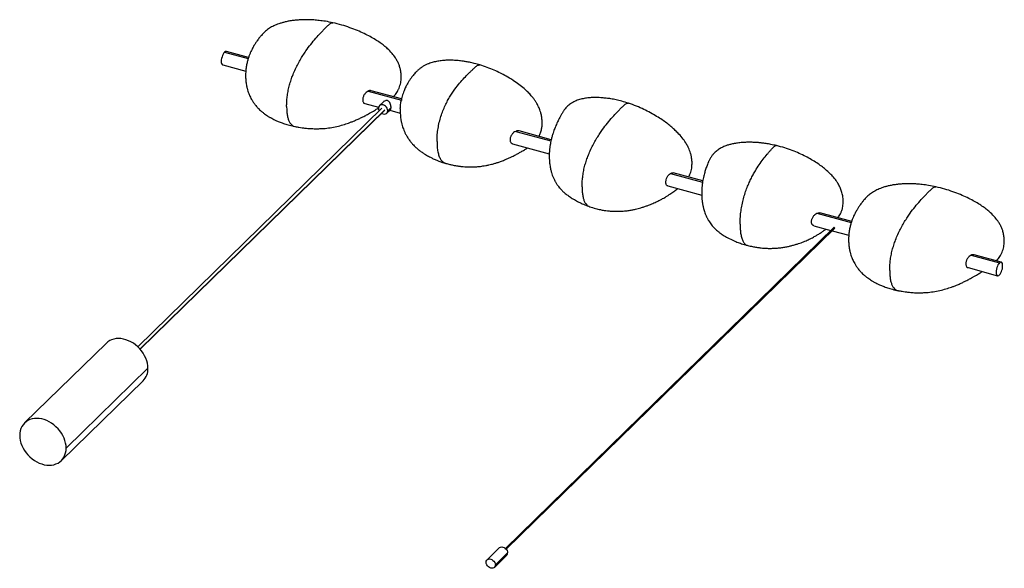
# Paper-space layout '_Trimétrica' of a CAD drawing. Header units: millimetres. Extents: x -27 to 1097, y -144 to 481.
import ezdxf

# ---------------------------------------------------------------- set-up
doc = ezdxf.new("R2010")
doc.units = ezdxf.units.MM

psp = doc.layouts.new('_Trimétrica')

# ---------------------------------------------------------------- linework, layer by layer
at = {"color": 7, "linetype": 'Continuous', "lineweight": 25}
for p, q in [((207.3, 444.4), (234.3, 437)), ((234.7, 438.3), (209.4, 445.2)), ((205.2, 429.8), (231.5, 422.6)), ((371.1, 399.8), (409.1, 389.5)), ((409.4, 390.9), (374.7, 400.3)), ((367.6, 385.6), (383.1, 381.4)), ((388.3, 387.3), (384.1, 383.3)), ((409.4, 390.8), (409.4, 390.9)), ((386.9, 380.4), (108.2, 108.4)), ((390.1, 378.5), (110.7, 105.8)), ((111, 105.5), (389.7, 377.6)), ((392.5, 374.7), (396.6, 378.7)), ((397.3, 381.2), (393.6, 377.5)), ((395.8, 378), (407.9, 374.7)), ((539.6, 354), (579.8, 343.1)), ((580.1, 344.5), (543.6, 354.4)), ((535.9, 339.9), (578, 328.5)), ((716.4, 306), (752.9, 296.1)), ((753.1, 297.4), (719.3, 306.6)), ((753, 296.4), (752.9, 296.1)), ((713.3, 291.7), (752, 281.2)), ((883.5, 260.6), (922.6, 249.9)), ((923.1, 251.3), (886.9, 261.1)), ((902.6, 244.2), (527.9, -121.6)), ((903.7, 243.6), (528.6, -122.5)), ((528.8, -122.5), (903.6, 243.3)), ((879.9, 246.4), (899.5, 241.1)), ((900.9, 240.7), (919.9, 235.5)), ((1059.4, 212.8), (1091.7, 204)), ((1093.8, 204.8), (1063, 213.2)), ((1055.9, 198.6), (1089.6, 189.4)), ((72.4, 112.6), (-21, 21.5)), ((119.9, 83.9), (26.5, -7.2)), ((21, -21.5), (114.3, 69.6)), ((520.9, -120.9), (506.9, -134.6)), ((515.3, -143.2), (529.3, -129.5)), ((516.4, -140.3), (530.4, -126.7))]:
    psp.add_line(p, q, dxfattribs=at)
at = {"color": 7, "linetype": 'Continuous', "lineweight": 25, "flags": 128}
for points in [[(207.3, 444.4), (206.5, 443.4), (205.7, 442.1), (205, 440.6), (204.4, 438.9), (203.9, 437.2), (203.6, 435.5), (203.6, 433.8), (203.6, 432.4), (203.9, 431.2), (204.4, 430.4), (205, 429.9), (205.2, 429.8)], [(393.6, 377.5), (393.4, 378.9), (392.9, 380.3), (392, 381.6), (390.9, 382.7), (389.7, 383.6), (388.3, 384.1), (386.9, 384.3), (385.6, 384.2), (384.5, 383.6), (383.7, 382.8), (383.2, 381.7), (383, 380.4)], [(386.6, 374.6), (386.9, 374.4), (388.3, 373.8), (389.7, 373.6), (390.9, 373.8), (392, 374.3), (392.9, 375.2), (393.4, 376.3), (393.6, 377.5)], [(903.7, 243.6), (903.6, 243.8), (903.5, 244), (903.3, 244.2), (903.1, 244.3), (902.9, 244.3), (902.7, 244.2), (902.6, 244.2)], [(903.6, 243.3), (903.6, 243.4), (903.7, 243.6)], [(1091.7, 204), (1090.9, 203), (1090.1, 201.7), (1089.4, 200.2), (1088.8, 198.6), (1088.3, 196.8), (1088.1, 195.1), (1088, 193.5), (1088.1, 192), (1088.3, 190.9), (1088.8, 190), (1089.4, 189.5), (1090.1, 189.4), (1090.9, 189.6), (1091.7, 190.3)], [(1091.7, 190.3), (1092.5, 191.3), (1093.3, 192.5), (1094, 194), (1094.6, 195.7), (1095.1, 197.4), (1095.3, 199.2), (1095.4, 200.8), (1095.3, 202.2), (1095.1, 203.4), (1094.6, 204.3), (1094, 204.8), (1093.3, 204.9), (1092.5, 204.6), (1091.7, 204)], [(119.9, 83.9), (119.7, 86.7), (119.3, 89.6), (118.5, 92.5), (117.4, 95.4), (116.1, 98.2), (114.5, 100.9), (112.6, 103.6), (110.5, 106), (108.2, 108.3), (105.8, 110.4), (103.2, 112.3), (100.4, 114), (97.6, 115.3), (94.8, 116.4), (91.9, 117.2), (89, 117.6), (86.2, 117.8), (83.5, 117.7), (80.9, 117.2), (78.4, 116.4), (76.2, 115.4), (74.1, 114), (72.4, 112.6)], [(26.5, -7.2), (26.4, -4.4), (25.9, -1.5), (25.1, 1.4), (24.1, 4.3), (22.7, 7.1), (21.1, 9.8), (19.3, 12.4), (17.2, 14.9), (14.9, 17.2), (12.4, 19.3), (9.8, 21.2), (7.1, 22.8), (4.3, 24.2), (1.4, 25.3), (-1.4, 26.1), (-4.3, 26.5), (-7.1, 26.7), (-9.8, 26.6), (-12.4, 26.1), (-14.9, 25.3), (-17.2, 24.3), (-19.3, 22.9), (-21.1, 21.3), (-22.7, 19.4), (-24.1, 17.3), (-25.1, 15), (-25.9, 12.6), (-26.4, 9.9), (-26.5, 7.2)], [(-26.5, 7.2), (-26.4, 4.4), (-25.9, 1.5), (-25.1, -1.4), (-24.1, -4.3), (-22.7, -7.1), (-21.1, -9.8), (-19.3, -12.4), (-17.2, -14.9), (-14.9, -17.2), (-12.4, -19.3), (-9.8, -21.2), (-7.1, -22.8), (-4.3, -24.2), (-1.4, -25.3), (1.4, -26.1), (4.3, -26.5), (7.1, -26.7), (9.8, -26.6), (12.4, -26.1), (14.9, -25.3), (17.2, -24.3), (19.3, -22.9), (21.1, -21.3), (22.7, -19.4), (24.1, -17.3), (25.1, -15), (25.9, -12.6), (26.4, -9.9), (26.5, -7.2)], [(520.9, -120.9), (521.3, -120.6), (522.4, -120.1), (523.7, -119.9), (525.1, -120.1), (526.5, -120.6), (527.7, -121.5), (528.8, -122.6), (529.7, -123.9), (530.2, -125.3), (530.4, -126.7)], [(505.8, -137.5), (506, -136.2), (506.5, -135.1), (507.3, -134.2), (508.4, -133.7), (509.7, -133.6), (511.1, -133.8), (512.5, -134.3), (513.7, -135.2), (514.8, -136.3), (515.7, -137.6), (516.2, -139), (516.4, -140.3)], [(516.4, -140.3), (516.2, -141.6), (515.7, -142.7), (514.8, -143.6), (513.7, -144.1), (512.5, -144.2), (511.1, -144), (509.7, -143.5), (508.4, -142.6), (507.3, -141.5), (506.5, -140.2), (506, -138.8), (505.8, -137.5)]]:
    psp.add_lwpolyline(points, dxfattribs=at)
at = {"color": 7, "linetype": 'Continuous', "lineweight": 25}
for centre, radius, start, end in [((209.1, 443), 2.24, 81.9524, 142.7469), ((389.3, 380.6), 6.36, 181.4196, 209.8244), ((100.3, 83.3), 19.6, 315.6727, 1.593), ((526.5, -126.8), 3.87, 315.3272, 1.9385)]:
    psp.add_arc(centre, radius, start, end, dxfattribs=at)
for points, knots in [([(330.9, 477.8), (328.1, 478.4), (322.9, 479.5), (315.6, 480.4), (309.5, 481), (304.5, 481.2), (300.9, 481.3), (298.4, 481.3), (296.7, 481.2), (295.1, 481.2), (293.3, 481.1), (290.5, 480.9), (286.7, 480.6), (282.1, 479.9), (277.7, 479.1), (273.9, 478.1), (270.6, 477.1), (267.7, 476.1), (264.1, 474.6), (259.8, 472.4), (256, 469.8), (253.2, 467.4), (251.2, 465.5), (249.2, 463.3), (246.9, 460.5), (244.8, 457.7), (242.7, 454.6), (240.7, 451.5), (238.8, 448), (237.1, 444.5), (235.7, 441.2), (234.5, 437.8), (233.4, 434), (232.4, 429.7), (231.7, 425.1), (231.3, 420.5), (231.3, 416), (231.5, 411.5), (232.1, 407.2), (233, 403.2), (233.9, 400.1), (234.8, 397.4), (235.7, 395), (236.8, 392.7), (238.3, 390.1), (240.1, 387.2), (242, 384.6), (243.7, 382.5), (245, 381), (246.5, 379.4), (248.4, 377.7), (250.6, 375.8), (253, 374), (255.2, 372.4), (257, 371.2), (258.5, 370.3), (259.8, 369.6), (261.4, 368.7), (263.8, 367.5), (266.9, 366), (271, 364.3), (275.9, 362.6), (281.7, 360.8), (285.8, 359.9), (288, 359.4)], [0, 0, 0, 0, 0.036642, 0.068403, 0.095277, 0.117204, 0.134166, 0.143993, 0.150732, 0.157017, 0.165, 0.174684, 0.194048, 0.216366, 0.236631, 0.254444, 0.269774, 0.282959, 0.296326, 0.321192, 0.345285, 0.356142, 0.36702, 0.378898, 0.393625, 0.416476, 0.433719, 0.451011, 0.473513, 0.493468, 0.510038, 0.528182, 0.54647, 0.567161, 0.590471, 0.612315, 0.629575, 0.649351, 0.671251, 0.68763, 0.702073, 0.714254, 0.724435, 0.735428, 0.747943, 0.762794, 0.778788, 0.789115, 0.797007, 0.805015, 0.815643, 0.82876, 0.841418, 0.853292, 0.862736, 0.86987, 0.874891, 0.88181, 0.892446, 0.906692, 0.924566, 0.94616, 0.971179, 1, 1, 1, 1]), ([(278.1, 382.4), (278.2, 384.2), (278.3, 387.8), (278.8, 393.5), (279.7, 399.4), (281, 405.4), (282.7, 411.3), (284.9, 417.5), (287.4, 423.6), (290.4, 429.7), (293.5, 435.4), (296.8, 440.7), (300.8, 446.8), (305.7, 453.3), (311.4, 460.2), (316.2, 465.5), (320, 469.4), (322.9, 472.4), (325.3, 474.8), (327.3, 476.6), (328.8, 477.5), (330, 478), (330.7, 477.8), (330.9, 477.7)], [0, 0, 0, 0, 0.043719, 0.087451, 0.131154, 0.174828, 0.218425, 0.262062, 0.314472, 0.366805, 0.419203, 0.471638, 0.52405, 0.611584, 0.699045, 0.786415, 0.830295, 0.873528, 0.917516, 0.940926, 0.964384, 0.987787, 1, 1, 1, 1]), ([(399.9, 393.4), (400.2, 393.7), (401, 394.5), (402.4, 396.2), (403.9, 398.3), (405.3, 400.7), (406.6, 403.3), (407.6, 406.3), (408.4, 409.3), (408.9, 413), (409, 417.5), (408.6, 422.3), (407.6, 426.7), (406.2, 430.6), (404.5, 434.2), (402.1, 438.4), (398.4, 443.2), (393.9, 447.8), (389.3, 451.8), (384.7, 455.2), (379.4, 458.7), (373.3, 462.2), (366.5, 465.6), (358.8, 469.1), (350.2, 472.4), (340.8, 475.4), (334.3, 477), (330.9, 477.8)], [0, 0, 0, 0, 0.00792, 0.027734, 0.048986, 0.068314, 0.09381, 0.117806, 0.142989, 0.169559, 0.207924, 0.248424, 0.284, 0.313897, 0.343222, 0.373788, 0.422893, 0.477138, 0.516156, 0.557577, 0.603709, 0.655418, 0.712757, 0.775789, 0.844665, 0.919353, 1, 1, 1, 1]), ([(498.8, 429.7), (496.7, 430.3), (492.6, 431.5), (487, 432.8), (482.3, 433.6), (478.5, 434.2), (475.4, 434.5), (472.6, 434.8), (469.6, 435), (465.8, 435.1), (461.2, 435.1), (456, 434.7), (450.6, 434), (445.4, 432.9), (440.9, 431.4), (437.1, 429.8), (433.9, 428.1), (430.9, 426.1), (428.2, 423.8), (425.9, 421.6), (424.1, 419.6), (422.6, 417.8), (421, 415.8), (419.2, 413.4), (417.4, 410.6), (415.9, 408), (414.6, 405.8), (413.6, 403.7), (412.6, 401.4), (411.2, 397.7), (409.8, 393.7), (409.3, 390.4), (409.1, 389.3)], [0, 0, 0, 0, 0.057497, 0.106976, 0.148457, 0.181868, 0.20715, 0.231198, 0.257225, 0.286513, 0.331687, 0.380299, 0.429203, 0.478343, 0.525831, 0.558911, 0.586578, 0.619468, 0.647198, 0.671012, 0.69275, 0.713506, 0.73465, 0.763782, 0.79798, 0.825308, 0.846578, 0.867241, 0.889031, 0.914541, 0.971814, 1, 1, 1, 1]), ([(449.8, 342.3), (449.8, 344.5), (449.9, 348.8), (450.7, 355.6), (451.9, 362.5), (453.7, 369.4), (455.9, 375.9), (458.4, 382.1), (461.2, 387.7), (464.1, 392.9), (467.2, 397.7), (470.9, 403.2), (475.5, 409), (480.8, 415), (485.3, 419.6), (488.8, 422.9), (491.5, 425.4), (493.8, 427.5), (495.6, 429), (497, 429.7), (498.1, 429.9), (498.7, 429.7), (498.8, 429.6)], [0, 0, 0, 0, 0.058308, 0.116276, 0.173433, 0.22936, 0.284005, 0.337522, 0.389993, 0.441816, 0.493174, 0.544163, 0.628834, 0.713096, 0.797113, 0.83928, 0.880821, 0.923084, 0.945587, 0.968255, 0.99121, 1, 1, 1, 1]), ([(566.2, 348.2), (566.3, 348.4), (567, 349.7), (568.1, 352.5), (569.3, 356.7), (569.8, 360.8), (569.8, 364.8), (569.6, 369.1), (568.8, 373.3), (567.8, 376.9), (566.8, 379.6), (565.9, 381.7), (564.9, 383.7), (563.7, 385.9), (562.1, 388.5), (559.9, 391.5), (557.2, 394.9), (553.5, 398.8), (548.9, 403.1), (543.1, 407.7), (536.4, 412.4), (529.2, 416.7), (522, 420.5), (514.8, 423.9), (507, 427), (501.6, 428.8), (498.8, 429.7)], [0, 0, 0, 0, 0.0036713, 0.0409963, 0.0826875, 0.1193366, 0.151851, 0.188629, 0.2304904, 0.2598751, 0.2834625, 0.3012577, 0.3156012, 0.3373964, 0.3625137, 0.3909558, 0.4255385, 0.4682908, 0.5192013, 0.5783896, 0.6458265, 0.721597, 0.7839391, 0.8511302, 0.9231085, 1, 1, 1, 1]), ([(371.1, 399.8), (370.3, 399.4), (368.7, 398.4), (367, 396.3), (366, 394.4), (365.5, 392.8), (365.1, 391.4), (365, 389.9), (365.1, 388.6), (365.4, 387.5), (366, 386.6), (366.7, 385.9), (367.4, 385.8), (367.7, 385.8)], [0, 0, 0, 0, 0.154806, 0.309521, 0.389398, 0.467718, 0.5447, 0.620576, 0.696305, 0.773123, 0.85126, 0.930935, 1, 1, 1, 1]), ([(374.7, 400.3), (374.7, 400.3), (374.5, 400.3), (374.1, 400.4), (373.6, 400.4), (373.1, 400.4), (372.7, 400.4), (372, 400.2), (371.5, 400), (371.1, 399.8)], [0, 0, 0, 0, 0.003555, 0.172352, 0.357625, 0.477406, 0.567993, 0.679036, 1, 1, 1, 1]), ([(278.1, 382.4), (278.2, 380.7), (278.3, 377.3), (278.8, 372.6), (279.7, 368.5), (281, 365.1), (282.7, 362.5), (284.9, 360.6), (286.7, 359.6), (287.9, 359.5), (288.1, 359.5)], [0, 0, 0, 0, 0.134524, 0.26916, 0.403769, 0.538273, 0.672541, 0.806933, 0.968345, 1, 1, 1, 1]), ([(397.3, 381.2), (397.3, 381.6), (397.3, 382.3), (397, 383.9), (396.4, 385.9), (395.4, 387.6), (394.3, 388.6), (393.3, 389.1), (392.1, 389.2), (390.6, 388.9), (389.2, 388.3), (388.5, 387.5), (388.3, 387.3)], [0, 0, 0, 0, 0.078871, 0.157834, 0.315306, 0.472976, 0.552065, 0.631047, 0.710028, 0.789117, 0.946787, 1, 1, 1, 1]), ([(407.9, 379.9), (407.9, 380.4), (408, 381.4), (408.1, 382.9), (408.3, 385.1), (408.7, 387.6), (408.9, 388.9), (409, 389.5)], [0, 0, 0, 0, 0.125566, 0.271897, 0.422333, 0.710733, 1, 1, 1, 1]), ([(668.3, 386.1), (665.8, 386.9), (661.1, 388.3), (654.4, 389.9), (648.4, 391.1), (643.2, 391.8), (638.7, 392.2), (635, 392.5), (631.9, 392.6), (628.5, 392.6), (624.4, 392.4), (619.1, 391.8), (613.8, 390.7), (609.5, 389.3), (606, 387.7), (603.5, 386.3), (601.2, 384.8), (599.3, 383.2), (597.6, 381.6), (596.3, 380), (595.1, 378.5), (593.8, 376.6), (592.2, 374), (590.8, 371.4), (589.5, 368.9), (588.5, 366.9), (587.3, 364.6), (586.1, 362), (585, 359.5), (584.1, 357.2), (583.2, 354.8), (582.1, 351.7), (581.1, 348.3), (580.2, 344.8), (579.4, 341.5), (578.9, 338.3), (578.4, 334.8), (578, 330.8), (577.9, 326.8), (577.9, 323.1), (578.1, 319.4), (578.6, 315.3), (579.4, 311), (580.4, 307.2), (581.4, 304), (582.7, 300.9), (584.2, 297.8), (585.6, 295.4), (586.6, 293.7), (587.5, 292.5), (588.7, 290.9), (590.4, 288.9), (592.6, 286.4), (595.5, 283.7), (599.1, 280.9), (603.2, 278.1), (607.9, 275.3), (613, 272.6), (618.5, 270.1), (622.2, 268.8), (624.1, 268.1)], [0, 0, 0, 0, 0.035005, 0.066694, 0.095034, 0.119993, 0.1415, 0.159562, 0.174152, 0.185642, 0.208943, 0.234348, 0.260526, 0.286752, 0.300183, 0.313892, 0.327222, 0.337895, 0.346379, 0.357044, 0.363474, 0.370036, 0.384341, 0.406449, 0.423446, 0.435961, 0.451597, 0.469791, 0.486376, 0.49908, 0.512346, 0.52975, 0.551141, 0.570622, 0.586161, 0.600546, 0.617292, 0.636153, 0.653999, 0.669394, 0.68388, 0.700892, 0.72234, 0.73947, 0.752225, 0.766507, 0.78219, 0.796738, 0.80212, 0.807488, 0.815577, 0.826493, 0.840143, 0.856388, 0.875072, 0.896053, 0.919065, 0.944197, 0.971164, 1, 1, 1, 1]), ([(615.3, 290.8), (615.4, 292.6), (615.5, 296.2), (616, 301.9), (616.9, 307.8), (618.2, 313.8), (619.9, 319.7), (622.1, 325.8), (624.6, 332), (627.6, 338.1), (630.7, 343.8), (634, 349.1), (638, 355.1), (642.9, 361.7), (648.6, 368.6), (653.4, 373.8), (657.2, 377.8), (660.1, 380.7), (662.5, 383.1), (664.5, 384.9), (666, 385.9), (667.3, 386.3), (668, 386.1), (668.3, 386)], [0, 0, 0, 0, 0.043567, 0.087147, 0.130699, 0.174222, 0.217668, 0.261153, 0.313381, 0.365533, 0.417749, 0.470003, 0.522232, 0.609462, 0.69662, 0.783688, 0.827415, 0.870498, 0.914334, 0.937662, 0.961039, 0.98436, 1, 1, 1, 1]), ([(736.9, 301.8), (737.2, 302.3), (737.9, 303.6), (738.9, 305.9), (739.9, 308.9), (740.6, 312.3), (740.9, 316.1), (740.9, 320.2), (740.4, 324.2), (739.6, 327.6), (738.7, 330.7), (737.5, 333.7), (735.9, 337.2), (733.3, 341.6), (729.6, 346.8), (725.2, 351.8), (720.8, 356), (716.7, 359.7), (711.9, 363.5), (706.5, 367.3), (700.3, 371.3), (693.4, 375.3), (685.7, 379.2), (677.3, 383), (671.4, 385), (668.3, 386.1)], [0, 0, 0, 0, 0.012173, 0.036945, 0.062806, 0.092117, 0.124486, 0.159669, 0.194848, 0.223444, 0.245118, 0.270779, 0.301301, 0.336477, 0.392894, 0.452424, 0.49382, 0.536952, 0.585079, 0.639036, 0.698885, 0.764871, 0.836931, 0.915243, 1, 1, 1, 1]), ([(288, 359.4), (289.5, 359.1), (292, 358.6), (295.6, 358.1), (298.4, 357.7), (301, 357.5), (303.6, 357.2), (306.7, 357.1), (310, 357), (313.9, 357), (318, 357.1), (323.3, 357.5), (329.8, 358.4), (337.1, 359.9), (344, 361.8), (349.4, 363.7), (353.9, 365.4), (357.7, 367), (361.5, 368.7), (364.8, 370.3), (367.4, 371.6), (369.5, 372.8), (371.8, 374), (374.3, 375.5), (377, 377), (379.4, 378.5), (381.3, 379.7), (382.5, 380.4), (383, 380.8), (383.1, 380.8)], [0, 0, 0, 0, 0.040703, 0.0747385, 0.1018256, 0.1215141, 0.1498831, 0.1772224, 0.2078056, 0.2457165, 0.2858552, 0.3235869, 0.397612, 0.4715244, 0.5416862, 0.6073195, 0.6439673, 0.6896178, 0.7363222, 0.7767132, 0.804216, 0.8281245, 0.8540442, 0.8875979, 0.923466, 0.954479, 0.978553, 0.99869, 1, 1, 1, 1]), ([(396.6, 378.8), (396.8, 379), (397.1, 379.3), (397.3, 380.2), (397.3, 380.8), (397.3, 381.2)], [0, 0, 0, 0, 0.397795, 0.699073, 1, 1, 1, 1]), ([(407.9, 379.9), (407.9, 379.4), (407.8, 377.5), (407.9, 374.7), (408.1, 371.2), (408.5, 367.6), (409.2, 364.1), (410.1, 360.8), (410.9, 358), (412, 355.3), (413.2, 352.3), (414.9, 349.1), (417, 345.8), (419.3, 342.5), (421.6, 339.8), (423.7, 337.6), (425.7, 335.6), (428.2, 333.5), (431.1, 331.2), (434.3, 329), (437.4, 327.1), (440, 325.6), (442.1, 324.5), (443.9, 323.6), (445.7, 322.7), (448.1, 321.6), (451.3, 320.3), (455.3, 318.9), (458.2, 318), (459.9, 317.5)], [0, 0, 0, 0, 0.019746, 0.062955, 0.097884, 0.13963, 0.184514, 0.222934, 0.25542, 0.28523, 0.324129, 0.363887, 0.409181, 0.457882, 0.501384, 0.529535, 0.559952, 0.596368, 0.638628, 0.686201, 0.728342, 0.761434, 0.787859, 0.807333, 0.829386, 0.857357, 0.894745, 0.941887, 1, 1, 1, 1]), ([(539.6, 354), (538.8, 353.6), (537.1, 352.7), (535.3, 350.6), (534.2, 348.7), (533.6, 347.2), (533.2, 345.7), (533.1, 344.3), (533.2, 343), (533.6, 341.8), (534.2, 340.9), (535, 340.2), (535.7, 340.1), (536, 340)], [0, 0, 0, 0, 0.1545, 0.309664, 0.390894, 0.469698, 0.546406, 0.621377, 0.696325, 0.772993, 0.85174, 0.932895, 1, 1, 1, 1]), ([(543.6, 354.4), (543.5, 354.4), (543.3, 354.5), (542.9, 354.5), (542.2, 354.6), (541.4, 354.5), (540.5, 354.4), (539.9, 354.1), (539.6, 354)], [0, 0, 0, 0, 0.014411, 0.181082, 0.362724, 0.549253, 0.808453, 1, 1, 1, 1]), ([(449.8, 342.3), (449.8, 340.3), (449.9, 336.2), (450.7, 330.6), (451.9, 325.9), (453.7, 322.2), (455.9, 319.5), (458, 318.1), (459.4, 317.7), (459.9, 317.6)], [0, 0, 0, 0, 0.160203, 0.319582, 0.476766, 0.630551, 0.780818, 0.927984, 1, 1, 1, 1]), ([(837.4, 337.7), (835.2, 338.2), (831.2, 339.1), (825.6, 340), (820.9, 340.7), (817, 341.1), (814, 341.3), (811.6, 341.4), (809.4, 341.5), (807, 341.5), (803.7, 341.5), (799.4, 341.4), (794.3, 340.9), (789.3, 340.2), (785, 339.2), (781.3, 338.2), (777.8, 336.9), (774.1, 335.1), (770.1, 332.7), (767.1, 330.2), (764.8, 327.7), (763.3, 325.8), (762, 323.8), (761.1, 322.3), (760.4, 320.8), (759.8, 319.5), (759.3, 318.4), (758.8, 317), (758, 315), (757.2, 312.9), (756.4, 310.5), (755.7, 308.2), (755, 305.7), (754.3, 303), (753.6, 299.9), (753.1, 297.7), (753, 296.5), (753, 296.4)], [0, 0, 0, 0, 0.055232, 0.103249, 0.143961, 0.177356, 0.203391, 0.221911, 0.239954, 0.260899, 0.284774, 0.326586, 0.374458, 0.419666, 0.45952, 0.493871, 0.52274, 0.562498, 0.604635, 0.64595, 0.665879, 0.691004, 0.705935, 0.720973, 0.733852, 0.744832, 0.754373, 0.763814, 0.791472, 0.823273, 0.852796, 0.879722, 0.903038, 0.932186, 0.966502, 0.997338, 1, 1, 1, 1]), ([(795.8, 248.3), (795.8, 250.4), (795.9, 254.7), (796.5, 261.6), (797.6, 268.6), (799.1, 275.5), (801, 282.1), (803.1, 288.4), (805.5, 294.2), (808, 299.5), (810.5, 304.4), (813.7, 310), (817.6, 316), (822.1, 322.2), (825.9, 327), (828.9, 330.5), (831.2, 333.1), (833.1, 335.2), (834.7, 336.8), (835.9, 337.6), (836.8, 337.9), (837.2, 337.7), (837.3, 337.6)], [0, 0, 0, 0, 0.058434, 0.116526, 0.173807, 0.229854, 0.284616, 0.338249, 0.390833, 0.442768, 0.494236, 0.545335, 0.630188, 0.714632, 0.79883, 0.841088, 0.882719, 0.925072, 0.947624, 0.97034, 0.993345, 1, 1, 1, 1]), ([(907.5, 255.5), (908, 256.2), (909, 257.6), (910.4, 260.1), (911.7, 263.1), (912.7, 266.5), (913.2, 269.7), (913.4, 272.5), (913.4, 275.1), (913.3, 277.6), (912.8, 281.2), (911.8, 285.3), (910.2, 289.4), (908.6, 292.6), (907.1, 295.2), (905.1, 298.3), (902.1, 302), (898.1, 306.3), (893.5, 310.5), (888.5, 314.4), (883.2, 318.1), (877.2, 321.8), (870.5, 325.5), (863.2, 329), (855.1, 332.3), (846.5, 335.3), (840.5, 336.9), (837.4, 337.7)], [0, 0, 0, 0, 0.020092, 0.041421, 0.069911, 0.10214, 0.129653, 0.1521, 0.172245, 0.193413, 0.215452, 0.258537, 0.297427, 0.31982, 0.340976, 0.369339, 0.4061, 0.451181, 0.504491, 0.549899, 0.599984, 0.654703, 0.714102, 0.778346, 0.847335, 0.921174, 1, 1, 1, 1]), ([(459.9, 317.5), (461.4, 317.1), (464.1, 316.3), (467.8, 315.5), (470.6, 315), (472.7, 314.6), (474.4, 314.4), (476.2, 314.1), (479.6, 313.8), (484.4, 313.4), (489.6, 313.4), (493.6, 313.6), (496.5, 313.8), (499.4, 314.1), (502.3, 314.5), (505.5, 315), (508.8, 315.7), (511.7, 316.4), (514.1, 317), (516.6, 317.7), (519.7, 318.7), (523.6, 320.1), (527.6, 321.7), (531.4, 323.3), (535, 325), (538.7, 326.8), (542.3, 328.8), (545.9, 330.8), (549.1, 332.6), (551.7, 334.1), (553, 335), (553.3, 335.2)], [0, 0, 0, 0, 0.0467771, 0.0850039, 0.1140399, 0.1332616, 0.1478874, 0.1655883, 0.1865652, 0.2500821, 0.3089555, 0.3393476, 0.3677266, 0.3942925, 0.4240547, 0.454911, 0.490971, 0.5221973, 0.5462328, 0.5651212, 0.6011344, 0.6442492, 0.6942343, 0.7363048, 0.773708, 0.8219939, 0.866039, 0.9073482, 0.9549362, 0.9892967, 1, 1, 1, 1]), ([(713.4, 291.8), (713.1, 291.9), (712.2, 292), (711.5, 293.1), (711.1, 294.6), (711, 295.9), (711.1, 297.3), (711.5, 299.3), (712.5, 301.9), (714.2, 304.5), (715.7, 305.5), (716.4, 306)], [0, 0, 0, 0, 0.071822, 0.22597, 0.303519, 0.380913, 0.458342, 0.535899, 0.690074, 0.844919, 1, 1, 1, 1]), ([(716.4, 306), (716.8, 306.2), (717.3, 306.4), (718.1, 306.6), (718.9, 306.7), (719.4, 306.5), (719.8, 306.3)], [0, 0, 0, 0, 0.324665, 0.434503, 0.649404, 1, 1, 1, 1]), ([(752.9, 296.1), (752.8, 295.4), (752.6, 294.1), (752.3, 291.6), (752.2, 289.5), (752.1, 288.2), (752, 287.4), (752, 287.2)], [0, 0, 0, 0, 0.309806, 0.620945, 0.780092, 0.933542, 1, 1, 1, 1]), ([(1019.2, 290.7), (1016.4, 291.3), (1011.2, 292.4), (1003.9, 293.4), (997.8, 293.9), (992.9, 294.2), (989.2, 294.2), (986.7, 294.2), (985, 294.2), (983.4, 294.1), (981.6, 294), (978.8, 293.9), (975, 293.5), (970.4, 292.9), (966, 292), (962.2, 291.1), (958.9, 290.1), (956, 289), (952.4, 287.5), (948.2, 285.3), (944.3, 282.7), (941.5, 280.4), (939.5, 278.4), (937.5, 276.2), (935.2, 273.5), (933.1, 270.6), (931, 267.6), (929, 264.4), (927.1, 261), (925.4, 257.4), (924, 254.1), (922.8, 250.7), (921.7, 246.9), (920.7, 242.7), (920, 238), (919.6, 233.4), (919.6, 229), (919.8, 224.5), (920.4, 220.1), (921.3, 216.2), (922.2, 213), (923.1, 210.3), (924.1, 208), (925.2, 205.6), (926.6, 203), (928.4, 200.1), (930.3, 197.5), (932, 195.4), (933.4, 193.9), (934.8, 192.4), (936.7, 190.6), (938.9, 188.7), (941.3, 186.9), (943.5, 185.4), (945.4, 184.1), (946.8, 183.3), (948.1, 182.5), (949.8, 181.6), (952.1, 180.4), (955.2, 178.9), (959.3, 177.2), (964.2, 175.5), (970, 173.7), (974.2, 172.8), (976.4, 172.3)], [0, 0, 0, 0, 0.036642, 0.068403, 0.095277, 0.117204, 0.134166, 0.143993, 0.150732, 0.157017, 0.165, 0.174684, 0.194048, 0.216366, 0.236631, 0.254444, 0.269774, 0.282959, 0.296326, 0.321192, 0.345285, 0.356142, 0.36702, 0.378898, 0.393625, 0.416476, 0.433719, 0.451011, 0.473513, 0.493468, 0.510038, 0.528182, 0.54647, 0.567161, 0.590471, 0.612315, 0.629575, 0.649351, 0.671251, 0.68763, 0.702073, 0.714254, 0.724435, 0.735428, 0.747943, 0.762794, 0.778788, 0.789115, 0.797007, 0.805015, 0.815643, 0.82876, 0.841418, 0.853292, 0.862736, 0.86987, 0.874891, 0.88181, 0.892446, 0.906692, 0.924566, 0.94616, 0.971179, 1, 1, 1, 1]), ([(615.3, 290.8), (615.4, 289.1), (615.5, 285.6), (616, 281), (616.9, 276.9), (618.2, 273.5), (619.9, 270.9), (621.9, 269), (623.4, 268.4), (624.1, 268.1)], [0, 0, 0, 0, 0.143674, 0.287469, 0.431235, 0.574888, 0.71829, 0.861823, 1, 1, 1, 1]), ([(624.1, 268.1), (626.3, 267.4), (630.3, 266.1), (635.8, 264.8), (640.3, 263.9), (644.4, 263.4), (648.4, 263), (652.7, 262.8), (657.3, 262.8), (662.5, 263.1), (667.7, 263.6), (672.3, 264.4), (676.1, 265.2), (679.3, 266), (682.6, 266.9), (686.1, 267.9), (690.3, 269.4), (694.9, 271.2), (699.7, 273.3), (703.8, 275.4), (707.1, 277.1), (710, 278.8), (712.8, 280.4), (715.5, 282.2), (717.9, 283.8), (720.1, 285.4), (722.1, 286.8), (723.5, 287.9), (724.3, 288.5), (724.5, 288.6)], [0, 0, 0, 0, 0.062778, 0.115414, 0.156033, 0.189901, 0.226407, 0.264669, 0.30583, 0.351337, 0.403987, 0.444375, 0.478473, 0.507607, 0.535343, 0.571254, 0.6091, 0.6603, 0.712911, 0.757387, 0.794078, 0.822327, 0.856007, 0.888548, 0.917771, 0.944531, 0.969449, 0.993979, 1, 1, 1, 1]), ([(752, 287.2), (752, 286.8), (751.9, 284.8), (751.9, 281.2), (752.2, 276.7), (752.6, 273.3), (752.9, 270.9), (753.2, 269.3), (753.6, 267.6), (754, 265.8), (754.6, 263.7), (755.5, 261.2), (756.4, 258.8), (757.3, 256.8), (758.1, 255.3), (758.7, 254), (759.6, 252.5), (760.8, 250.6), (762.3, 248.4), (763.9, 246.4), (765.4, 244.8), (766.6, 243.4), (768.1, 242), (770.1, 240.2), (772.9, 238), (776.8, 235.3), (782.1, 232.3), (787.8, 229.6), (793.5, 227.2), (799, 225.4), (802.7, 224.3), (804.6, 223.8)], [0, 0, 0, 0, 0.015467, 0.069472, 0.121038, 0.164291, 0.183516, 0.202308, 0.220786, 0.239203, 0.263538, 0.294387, 0.326476, 0.350571, 0.368069, 0.383768, 0.398259, 0.424426, 0.457279, 0.487253, 0.511741, 0.527627, 0.547876, 0.576991, 0.614692, 0.660615, 0.728917, 0.808519, 0.867765, 0.931578, 1, 1, 1, 1]), ([(966.5, 195.4), (966.5, 197.2), (966.6, 200.7), (967.1, 206.5), (968, 212.4), (969.4, 218.4), (971.1, 224.3), (973.2, 230.4), (975.8, 236.6), (978.7, 242.7), (981.9, 248.4), (985.1, 253.7), (989.1, 259.7), (994, 266.3), (999.7, 273.1), (1004.5, 278.4), (1008.3, 282.4), (1011.2, 285.3), (1013.6, 287.7), (1015.6, 289.5), (1017.1, 290.5), (1018.3, 290.9), (1019, 290.7), (1019.2, 290.6)], [0, 0, 0, 0, 0.043719, 0.087451, 0.131154, 0.174828, 0.218425, 0.262062, 0.314472, 0.366805, 0.419203, 0.471638, 0.52405, 0.611584, 0.699045, 0.786415, 0.830295, 0.873528, 0.917516, 0.940926, 0.964384, 0.987787, 1, 1, 1, 1]), ([(1088.3, 206.4), (1088.5, 206.6), (1089.4, 207.5), (1090.7, 209.1), (1092.2, 211.2), (1093.7, 213.6), (1094.9, 216.3), (1095.9, 219.2), (1096.7, 222.3), (1097.2, 226), (1097.4, 230.4), (1096.9, 235.2), (1095.9, 239.6), (1094.5, 243.5), (1092.8, 247.1), (1090.4, 251.3), (1086.7, 256.1), (1082.2, 260.7), (1077.6, 264.7), (1073, 268.1), (1067.7, 271.6), (1061.7, 275.1), (1054.8, 278.6), (1047.1, 282), (1038.5, 285.3), (1029.2, 288.4), (1022.6, 289.9), (1019.2, 290.7)], [0, 0, 0, 0, 0.00792, 0.027734, 0.048986, 0.068314, 0.09381, 0.117806, 0.142989, 0.169559, 0.207924, 0.248424, 0.284, 0.313897, 0.343222, 0.373788, 0.422893, 0.477138, 0.516156, 0.557577, 0.603709, 0.655418, 0.712757, 0.775789, 0.844665, 0.919353, 1, 1, 1, 1]), ([(880, 246.5), (879.7, 246.6), (879, 246.7), (878.3, 247.4), (877.7, 248.3), (877.3, 249.4), (877.2, 250.7), (877.3, 252.2), (877.7, 253.7), (878.3, 255.2), (879.3, 257.1), (881.1, 259.2), (882.7, 260.1), (883.5, 260.6)], [0, 0, 0, 0, 0.068291, 0.147299, 0.223728, 0.302082, 0.379191, 0.456296, 0.534632, 0.611026, 0.690033, 0.844784, 1, 1, 1, 1]), ([(883.5, 260.6), (884.4, 260.9), (885.7, 261.3), (886.9, 261), (887.3, 260.8)], [0, 0, 0, 0, 0.640866, 1, 1, 1, 1]), ([(795.8, 248.3), (795.8, 246.2), (795.9, 242.1), (796.5, 236.7), (797.6, 232), (799.1, 228.3), (801, 225.8), (802.8, 224.3), (804.1, 224), (804.6, 223.9)], [0, 0, 0, 0, 0.157892, 0.314972, 0.469888, 0.621455, 0.769555, 0.914598, 1, 1, 1, 1]), ([(804.6, 223.8), (806.3, 223.4), (809.7, 222.6), (814.3, 221.8), (818.1, 221.3), (821, 220.9), (823.4, 220.8), (826.4, 220.6), (830.3, 220.5), (835.1, 220.7), (839.8, 221), (844.5, 221.6), (848.9, 222.4), (853, 223.3), (856.9, 224.3), (861.6, 225.7), (866.8, 227.5), (872.2, 229.7), (877.1, 232.1), (881.1, 234.3), (884.8, 236.4), (888.1, 238.5), (891.2, 240.6), (893.1, 242), (893.9, 242.6), (893.9, 242.6)], [0, 0, 0, 0, 0.057223, 0.10605, 0.146366, 0.177522, 0.200176, 0.221522, 0.271314, 0.321949, 0.367756, 0.418865, 0.466044, 0.506741, 0.548547, 0.592096, 0.659728, 0.723698, 0.779853, 0.836352, 0.873944, 0.921288, 0.965297, 0.999794, 1, 1, 1, 1]), ([(1059.4, 212.8), (1058.6, 212.3), (1057, 211.4), (1055.3, 209.2), (1054.3, 207.3), (1053.8, 205.8), (1053.4, 204.3), (1053.3, 202.9), (1053.4, 201.6), (1053.8, 200.4), (1054.3, 199.5), (1055, 198.8), (1055.7, 198.7), (1056, 198.7)], [0, 0, 0, 0, 0.154806, 0.309521, 0.389398, 0.467718, 0.5447, 0.620576, 0.696305, 0.773123, 0.85126, 0.930935, 1, 1, 1, 1]), ([(1063, 213.2), (1063, 213.2), (1062.9, 213.3), (1062.4, 213.3), (1061.9, 213.4), (1061.4, 213.3), (1061, 213.3), (1060.3, 213.2), (1059.8, 212.9), (1059.4, 212.8)], [0, 0, 0, 0, 0.003555, 0.172352, 0.357625, 0.477406, 0.567993, 0.679036, 1, 1, 1, 1]), ([(966.5, 195.4), (966.5, 193.6), (966.6, 190.2), (967.1, 185.6), (968, 181.5), (969.4, 178.1), (971, 175.4), (973.2, 173.5), (975, 172.5), (976.2, 172.4), (976.4, 172.4)], [0, 0, 0, 0, 0.1345236, 0.2691604, 0.4037691, 0.538273, 0.6725415, 0.806933, 0.9683446, 1, 1, 1, 1]), ([(976.4, 172.3), (977.8, 172.1), (980.4, 171.6), (983.9, 171), (986.7, 170.7), (989.3, 170.4), (991.9, 170.2), (995, 170), (998.4, 169.9), (1002.2, 169.9), (1006.3, 170.1), (1011.6, 170.5), (1018.1, 171.3), (1025.5, 172.9), (1032.3, 174.8), (1037.7, 176.6), (1042.2, 178.3), (1046, 179.9), (1049.9, 181.7), (1053.1, 183.3), (1055.7, 184.6), (1057.8, 185.7), (1060.1, 186.9), (1062.6, 188.4), (1065.3, 190), (1067.7, 191.4), (1069.6, 192.6), (1071, 193.5), (1071.8, 194), (1072, 194.2)], [0, 0, 0, 0, 0.0403556, 0.0741005, 0.1009564, 0.1204768, 0.1486037, 0.1757097, 0.2060318, 0.2436191, 0.2834152, 0.3208248, 0.394218, 0.4674995, 0.5370624, 0.6021355, 0.6384704, 0.6837313, 0.730037, 0.7700832, 0.7973513, 0.8210557, 0.8467542, 0.8800214, 0.9155834, 0.9463316, 0.9702001, 0.9901653, 1, 1, 1, 1])]:
    psp.add_open_spline(points, degree=3, knots=knots, dxfattribs=at)

doc.saveas('drawing.dxf')
